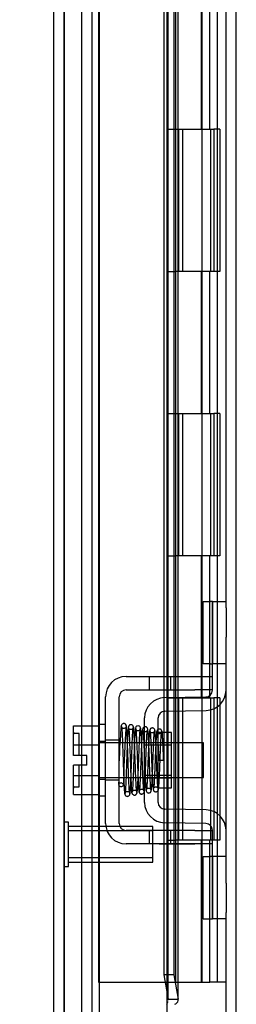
# Model space of a CAD drawing. Header units: inches. Extents: x 1 to 240, y -1 to 159.
# Tile 49 of 61: x 121.68 to 123.2, y 63.66 to 70.58. Entities that reach past the tile are written whole.
import ezdxf
from ezdxf.enums import TextEntityAlignment as Align
from ezdxf.lldxf.tags import DXFTag

# ---------------------------------------------------------------- set-up
doc = ezdxf.new("R2010")
doc.units = ezdxf.units.IN
doc.header["$MEASUREMENT"] = 0
for name, color, linetype in [('COM42667', 7, 'Continuous'), ('COM42780', 7, 'Continuous'), ('COM48605', 7, 'Continuous'), ('COM70220', 7, 'Continuous'), ('COM70726-5', 7, 'Continuous'), ('Default', 7, 'Continuous'), ('HNG10620-32B', 7, 'Continuous'), ('HNG10620-32C', 7, 'Continuous'), ('HNG10620-32P', 7, 'Continuous'), ('SCC19011', 7, 'Continuous'), ('SPR20265', 7, 'Continuous'), ('STD26258', 7, 'Continuous'), ('WAF25035', 7, 'Continuous')]:
    doc.layers.add(name, color=color, linetype=linetype)
doc.styles.add('SEACAD_Times_New_Roman', font='times.ttf')
tags = doc.linetypes.add('HIDDEN2', pattern=[0.1875, 0.125, -0.0625]).pattern_tags.tags
tags[6:7] = [DXFTag(74, 4), DXFTag(75, 0), DXFTag(340, '0'), DXFTag(46, 0.0), DXFTag(50, 0.0), DXFTag(44, 0.0), DXFTag(45, 0.0)]
tags[4:5] = [DXFTag(74, 4), DXFTag(75, 0), DXFTag(340, '0'), DXFTag(46, 0.0), DXFTag(50, 0.0), DXFTag(44, 0.0), DXFTag(45, 0.0)]
doc.dimstyles.new('HAMMOND_(STH_-_240x160)', dxfattribs={"dimtxt": 1, "dimasz": 1.25, "dimexe": 0.5, "dimexo": 0.5, "dimgap": 0.25, "dimtad": 0, "dimtih": 1, "dimtoh": 1, "dimlfac": 0.125, "dimzin": 0, "dimdsep": 46, "dimtxsty": 'SEACAD_Times_New_Roman', "dimblk1": '_SE_FILLED', "dimblk2": '_SE_FILLED', "dimsah": 1, "dimcen": 0.5, "dimadec": 0, "dimazin": 0, "dimtfac": 0.8, "dimtofl": 0, "dimtmove": 0, "dimatfit": 3, "dimfxl": 1, "dimtolj": 1, "dimtzin": 0, "dimarcsym": 0})

# ---------------------------------------------------------------- blocks, each defined once
blk = doc.blocks.new('SE9')
at = {"layer": 'COM42667', "color": 7, "linetype": 'Continuous'}
for p, q in [((122.4291, 65.9638), (122.9116, 65.9638)), ((122.9116, 65.9638), (123.0366, 65.9638)), ((122.2861, 64.9293), (122.2861, 65.8208)), ((122.3811, 64.9293), (122.3811, 65.8208)), ((122.4291, 65.8688), (122.9116, 65.8688)), ((123.0366, 65.8688), (122.9116, 65.8688)), ((122.9116, 64.8813), (122.4291, 64.8813)), ((122.9116, 64.8813), (123.0366, 64.8813)), ((122.9116, 64.7863), (122.4291, 64.7863)), ((123.0366, 64.7863), (122.9116, 64.7863))]:
    blk.add_line(p, q, dxfattribs=at)
at = {"layer": 'COM42667', "color": 7, "linetype": 'HIDDEN2'}
for p, q in [((122.5921, 65.9638), (122.5921, 65.8688)), ((122.7446, 65.8688), (122.7446, 65.9638)), ((122.3811, 65.5156), (122.2861, 65.5156)), ((122.3811, 65.2346), (122.2861, 65.2346)), ((122.5921, 64.8813), (122.5921, 64.7863)), ((122.7446, 64.7863), (122.7446, 64.8813)), ((122.6616, 64.7873), (122.6616, 64.7863)), ((122.6616, 64.7873), (122.8235, 64.7873)), ((122.7109, 64.7873), (122.7109, 64.7863)), ((122.8235, 64.7873), (122.8235, 64.7863)), ((122.8235, 64.7873), (122.8518, 64.7873)), ((122.8518, 64.7873), (122.8518, 64.7863)), ((122.8518, 64.7873), (122.9116, 64.7873)), ((122.9116, 64.7873), (122.9116, 64.7863))]:
    blk.add_line(p, q, dxfattribs=at)
at = {"layer": 'COM42667', "color": 7, "linetype": 'Continuous'}
for centre, radius, start, end in [((122.4291, 65.8208), 0.143, 90, 180), ((122.4291, 65.8208), 0.048, 90, 180), ((122.4291, 64.9293), 0.143, 180, 270), ((122.4291, 64.9293), 0.048, 180, 270)]:
    blk.add_arc(centre, radius, start, end, dxfattribs=at)
at = {"layer": 'COM42780', "color": 7, "linetype": 'Continuous'}
for p, q in [((122.9722, 66.0533), (122.9722, 66.4903)), ((122.9722, 66.4903), (123.0226, 66.4903)), ((123.0366, 66.4903), (123.0226, 66.4903)), ((123.0366, 66.2403), (123.0366, 66.4903)), ((123.0366, 66.4903), (123.1316, 66.4903)), ((123.1316, 66.4461), (123.1316, 66.2403)), ((123.0366, 65.868), (123.0366, 66.2403)), ((123.1316, 65.868), (123.1316, 66.2403)), ((123.0226, 66.0533), (122.9722, 66.0533)), ((123.0226, 66.0533), (123.0366, 66.0533)), ((122.7002, 65.815), (122.9895, 65.8201)), ((122.5596, 65.0781), (122.5596, 65.672)), ((122.6546, 65.0781), (122.6546, 65.672)), ((122.7018, 65.72), (122.9911, 65.7251)), ((122.7496, 65.5701), (122.6832, 65.5701)), ((122.7496, 65.1801), (122.7496, 65.5701)), ((122.6546, 65.1801), (122.7496, 65.1801)), ((122.9911, 65.025), (122.7018, 65.0301)), ((122.9895, 64.93), (122.7002, 64.9351)), ((123.0366, 64.5098), (123.0366, 64.8821)), ((123.1316, 64.5098), (123.1316, 64.8821)), ((122.9722, 64.2598), (122.9722, 64.6968)), ((122.9722, 64.6968), (123.0226, 64.6968)), ((123.0366, 64.6968), (123.0226, 64.6968)), ((123.0366, 64.2598), (123.0366, 64.5098)), ((123.1316, 64.5098), (123.1316, 64.304)), ((122.9722, 64.2598), (123.0226, 64.2598)), ((123.0226, 64.2598), (123.0366, 64.2598)), ((123.1316, 64.2598), (123.0366, 64.2598))]:
    blk.add_line(p, q, dxfattribs=at)
at = {"layer": 'COM42780', "color": 7, "linetype": 'HIDDEN2'}
for p, q in [((123.0394, 66.0533), (123.0394, 66.4903)), ((123.1316, 66.0533), (123.0366, 66.0533)), ((122.6832, 65.5701), (122.6546, 65.5701)), ((122.5596, 65.5001), (122.7496, 65.5001)), ((122.7496, 65.4816), (122.5596, 65.4816)), ((122.5596, 65.2686), (122.7496, 65.2686)), ((122.5596, 65.2501), (122.7496, 65.2501)), ((123.1316, 64.6968), (123.0366, 64.6968)), ((123.0394, 64.2598), (123.0394, 64.6968)), ((123.0376, 64.565), (123.0366, 64.565)), ((123.0376, 64.565), (123.0376, 64.5134)), ((123.0376, 64.5347), (123.0366, 64.5347)), ((123.0376, 64.4557), (123.0366, 64.4557)), ((123.0376, 64.4499), (123.0366, 64.4499)), ((123.0376, 64.4251), (123.0366, 64.4251)), ((123.0376, 64.3915), (123.0366, 64.3915))]:
    blk.add_line(p, q, dxfattribs=at)
at = {"layer": 'COM42780', "color": 7, "linetype": 'Continuous'}
for centre, radius, start, end in [((122.7026, 65.672), 0.143, 91, 180), ((122.9886, 65.868), 0.048, 271, 0), ((122.9886, 65.868), 0.143, 271, 0), ((122.7026, 65.672), 0.048, 91, 180), ((122.7026, 65.0781), 0.143, 180, 269), ((122.7026, 65.0781), 0.048, 180, 269), ((122.9886, 64.8821), 0.143, 0, 89), ((122.9886, 64.8821), 0.048, 0, 89)]:
    blk.add_arc(centre, radius, start, end, dxfattribs=at)
at = {"layer": 'COM48605', "color": 7, "linetype": 'HIDDEN2'}
for p, q in [((122.7166, 96.4199), (122.7166, 63.2062)), ((122.7246, 63.686), (122.7246, 95.9401)), ((122.6941, 65.9638), (122.6941, 65.8688)), ((122.765, 65.9638), (122.765, 65.8688)), ((122.7966, 65.8688), (122.7966, 65.9638)), ((122.6941, 65.8148), (122.6941, 65.7193)), ((122.765, 65.8161), (122.765, 65.7211)), ((122.7966, 65.7217), (122.7966, 65.8167)), ((122.6941, 65.5701), (122.6941, 65.1801)), ((122.765, 65.4971), (122.765, 65.2531)), ((122.7966, 65.2531), (122.7966, 65.4971)), ((122.6941, 65.0308), (122.6941, 64.9353)), ((122.765, 65.029), (122.765, 64.934)), ((122.7966, 64.9334), (122.7966, 65.0284)), ((122.6941, 64.8813), (122.6941, 64.7863)), ((122.765, 64.8813), (122.765, 64.7863)), ((122.7966, 64.7863), (122.7966, 64.8813))]:
    blk.add_line(p, q, dxfattribs=at)
at = {"layer": 'COM48605', "color": 7, "linetype": 'Continuous'}
for p, q in [((121.9216, 62.8186), (121.9216, 84.6114)), ((122.6941, 79.2243), (122.6941, 65.9638)), ((122.765, 79.2243), (122.765, 65.9638)), ((122.7966, 65.9638), (122.7966, 79.2243)), ((122.6941, 65.8688), (122.6941, 65.8148)), ((122.765, 65.8688), (122.765, 65.8161)), ((122.7966, 65.8167), (122.7966, 65.8688)), ((122.6941, 65.7193), (122.6941, 65.5701)), ((122.765, 65.7211), (122.765, 65.4971)), ((122.7966, 65.4971), (122.7966, 65.7217)), ((122.765, 65.2531), (122.765, 65.029)), ((122.7966, 65.0284), (122.7966, 65.2531)), ((122.6941, 65.1801), (122.6941, 65.0308)), ((122.6941, 64.9353), (122.6941, 64.8813)), ((122.765, 64.934), (122.765, 64.8813)), ((122.7966, 64.8813), (122.7966, 64.9334)), ((122.6941, 64.7863), (122.6941, 63.8657)), ((122.765, 64.7863), (122.765, 63.8657)), ((122.7966, 63.686), (122.7966, 64.7863)), ((122.765, 63.8657), (122.6941, 63.8657)), ((122.6941, 63.8657), (122.7241, 63.6931)), ((122.765, 63.8657), (122.795, 63.6931)), ((122.7241, 63.6931), (122.795, 63.6931))]:
    blk.add_line(p, q, dxfattribs=at)
for start, end in [(327.5781, 351.6598), (359.76642, 7.37347)]:
    blk.add_arc((122.6712, 63.6862), 0.0534, start, end, dxfattribs=at)
blk.add_open_spline([(122.7714, 63.6576), (122.7815, 63.6635), (122.7889, 63.6694), (122.797, 63.6813), (122.7977, 63.6872), (122.795, 63.6931)], degree=3, knots=[0, 0, 0, 0, 0.5, 0.5, 1, 1, 1, 1], dxfattribs=at)
at = {"layer": 'COM70220', "color": 7, "linetype": 'HIDDEN2'}
for p, q in [((121.9936, 63.3356), (121.9936, 96.2906)), ((121.9946, 63.3356), (121.9946, 96.2906)), ((121.9956, 63.3356), (121.9956, 96.2906)), ((121.9976, 63.3356), (121.9976, 96.2906)), ((122.2436, 63.3356), (122.2436, 96.2906))]:
    blk.add_line(p, q, dxfattribs=at)
at = {"layer": 'COM70726-5', "color": 7, "linetype": 'HIDDEN2'}
for p, q in [((123.2036, 61.9681), (123.2036, 97.658)), ((122.1186, 63.0998), (122.1186, 96.5263)), ((122.1906, 63.0998), (122.1906, 96.5263))]:
    blk.add_line(p, q, dxfattribs=at)
at = {"layer": 'COM70726-5', "color": 7, "linetype": 'Continuous'}
for p, q in [((123.1316, 66.4461), (123.1316, 78.742)), ((123.1316, 64.8821), (123.1316, 65.868)), ((123.1316, 61.9681), (123.1316, 64.304))]:
    blk.add_line(p, q, dxfattribs=at)
at = {"layer": 'HNG10620-32B', "color": 7, "linetype": 'HIDDEN2'}
for p, q in [((123.0716, 63.8131), (123.0716, 95.8131)), ((122.96, 69.8131), (122.96, 70.8131)), ((123.0173, 69.8131), (123.0173, 70.8131)), ((122.7766, 69.8131), (123.0173, 69.8131)), ((123.0229, 69.8131), (123.0454, 69.8131)), ((123.0878, 69.8131), (123.0454, 69.8131)), ((123.0454, 69.8131), (123.0454, 68.8131)), ((123.0878, 69.8131), (123.0878, 68.8131)), ((123.0173, 68.8131), (122.7766, 68.8131)), ((122.96, 67.8131), (122.96, 68.8131)), ((123.0173, 67.8131), (123.0173, 68.8131)), ((123.0454, 68.8131), (123.0229, 68.8131)), ((123.0878, 68.8131), (123.0454, 68.8131)), ((122.7766, 67.8131), (123.0173, 67.8131)), ((123.0229, 67.8131), (123.0454, 67.8131)), ((123.0878, 67.8131), (123.0454, 67.8131)), ((123.0454, 67.8131), (123.0454, 66.8131)), ((123.0878, 67.8131), (123.0878, 66.8131)), ((123.0173, 66.8131), (122.7766, 66.8131)), ((122.96, 65.8131), (122.96, 66.8131)), ((123.0173, 65.8131), (123.0173, 66.8131)), ((123.0454, 66.8131), (123.0229, 66.8131)), ((123.0878, 66.8131), (123.0454, 66.8131)), ((122.7766, 65.8131), (123.0173, 65.8131)), ((123.0229, 65.8131), (123.0454, 65.8131)), ((123.0878, 65.8131), (123.0454, 65.8131)), ((123.0454, 65.8131), (123.0454, 64.8131)), ((123.0878, 65.8131), (123.0878, 64.8131)), ((123.0173, 64.8131), (122.7766, 64.8131)), ((122.96, 63.8131), (122.96, 64.8131)), ((123.0173, 63.8131), (123.0173, 64.8131)), ((123.0454, 64.8131), (123.0229, 64.8131)), ((123.0878, 64.8131), (123.0454, 64.8131)), ((122.7766, 63.8131), (123.0173, 63.8131)), ((123.0632, 63.8131), (123.0173, 63.8131)), ((123.0716, 63.8131), (123.0632, 63.8131)), ((123.1316, 63.8131), (123.0716, 63.8131))]:
    blk.add_line(p, q, dxfattribs=at)
at = {"layer": 'HNG10620-32C', "color": 7, "linetype": 'HIDDEN2'}
for p, q in [((122.2366, 95.8131), (122.2366, 63.8131)), ((122.7766, 95.8131), (122.7766, 63.8131)), ((122.7166, 69.8131), (122.7766, 69.8131)), ((122.7986, 69.8131), (122.7986, 68.8131)), ((122.7986, 69.8131), (123.0229, 69.8131)), ((122.8266, 69.8131), (122.8266, 68.8131)), ((122.9641, 68.8131), (122.9641, 69.8131)), ((123.0241, 68.8131), (123.0241, 69.8131)), ((122.7166, 68.8131), (122.7766, 68.8131)), ((123.0229, 68.8131), (122.7986, 68.8131)), ((122.7166, 67.8131), (122.7766, 67.8131)), ((122.7986, 67.8131), (122.7986, 66.8131)), ((122.7986, 67.8131), (123.0229, 67.8131)), ((122.8266, 67.8131), (122.8266, 66.8131)), ((122.9641, 66.8131), (122.9641, 67.8131)), ((123.0241, 66.8131), (123.0241, 67.8131)), ((122.7166, 66.8131), (122.7766, 66.8131)), ((123.0229, 66.8131), (122.7986, 66.8131)), ((122.7166, 65.8131), (122.7766, 65.8131)), ((122.7986, 65.8131), (122.7986, 64.8131)), ((122.7986, 65.8131), (123.0229, 65.8131)), ((122.8266, 65.8131), (122.8266, 64.8131)), ((122.9641, 64.8131), (122.9641, 65.8131)), ((123.0241, 64.8131), (123.0241, 65.8131)), ((122.7166, 64.8131), (122.7766, 64.8131)), ((123.0229, 64.8131), (122.7986, 64.8131)), ((122.2366, 63.8131), (122.6876, 63.8131)), ((122.6876, 63.8131), (122.7766, 63.8131))]:
    blk.add_line(p, q, dxfattribs=at)
at = {"layer": 'HNG10620-32P', "color": 7, "linetype": 'HIDDEN2'}
blk.add_line((122.9641, 63.8131), (122.9641, 95.3742), dxfattribs=at)
at = {"layer": 'SCC19011', "color": 7, "linetype": 'Continuous'}
for p, q in [((122.0601, 65.6161), (122.2411, 65.6161)), ((122.0601, 65.4839), (122.0601, 65.6161)), ((122.0601, 65.4839), (122.2411, 65.4839)), ((122.0601, 65.4091), (122.0601, 65.4839)), ((122.4044, 65.4971), (122.3811, 65.4971)), ((122.4542, 65.4971), (122.4394, 65.4971)), ((122.5041, 65.4971), (122.4892, 65.4971)), ((122.5539, 65.4971), (122.5391, 65.4971)), ((122.9731, 65.4971), (122.7496, 65.4971)), ((122.9731, 65.2531), (122.9731, 65.4971)), ((122.1551, 65.4091), (122.0601, 65.4091)), ((122.1551, 65.3411), (122.1551, 65.4091)), ((122.0601, 65.2662), (122.0601, 65.3411)), ((122.1551, 65.3411), (122.0601, 65.3411)), ((122.0601, 65.2662), (122.2411, 65.2662)), ((122.0601, 65.1341), (122.0601, 65.2662)), ((122.3811, 65.2531), (122.4129, 65.2531)), ((122.4479, 65.2531), (122.4631, 65.2531)), ((122.4982, 65.2531), (122.5133, 65.2531)), ((122.5483, 65.2531), (122.5596, 65.2531)), ((122.7496, 65.2531), (122.9731, 65.2531)), ((122.0601, 65.1341), (122.2411, 65.1341))]:
    blk.add_line(p, q, dxfattribs=at)
at = {"layer": 'SCC19011', "color": 7, "linetype": 'HIDDEN2'}
for p, q in [((122.1001, 65.5626), (122.0701, 65.5626)), ((122.1001, 65.4091), (122.1001, 65.5626)), ((122.3811, 65.4971), (122.2411, 65.4971)), ((122.4394, 65.4971), (122.4044, 65.4971)), ((122.4892, 65.4971), (122.4542, 65.4971)), ((122.5391, 65.4971), (122.5041, 65.4971)), ((122.7496, 65.4971), (122.5539, 65.4971)), ((122.1001, 65.1876), (122.1001, 65.3411)), ((122.2411, 65.2531), (122.3811, 65.2531)), ((122.4129, 65.2531), (122.4479, 65.2531)), ((122.4631, 65.2531), (122.4982, 65.2531)), ((122.5133, 65.2531), (122.5483, 65.2531)), ((122.5596, 65.2531), (122.7496, 65.2531)), ((122.0701, 65.1876), (122.1001, 65.1876))]:
    blk.add_line(p, q, dxfattribs=at)
for centre, start, end in [((122.0701, 65.5726), 180, 270), ((122.0701, 65.1776), 90, 180)]:
    blk.add_arc(centre, 0.01, start, end, dxfattribs=at)
at = {"layer": 'SPR20265', "color": 7, "linetype": 'Continuous'}
blk.add_line((122.6586, 65.3751), (122.6936, 65.3751), dxfattribs=at)
for centre, radius, start, end in [((127.3623, 65.1961), 4.9849, 175.18252, 176.53764), ((122.5136, 65.5997), 0.0181, 0.29625, 180.63542), ((127.3316, 65.1974), 4.9192, 179.57963, 179.94456)]:
    blk.add_arc(centre, radius, start, end, dxfattribs=at)
at = {"layer": 'SPR20265', "color": 7, "linetype": 'HIDDEN2'}
for centre, radius, start, end in [((127.3316, 65.1974), 4.9192, 175.15842, 179.57963), ((122.5136, 65.5997), 0.0169, 179.71531, 359.27639), ((127.3623, 65.1961), 4.9849, 176.53764, 179.92244)]:
    blk.add_arc(centre, radius, start, end, dxfattribs=at)
for start_param, end_param in [(5.616239, 6.283185), (0, 0.666946)]:
    blk.add_ellipse((122.3949, 65.2025), major_axis=(-0.0175, 0), ratio=0.707107, start_param=start_param, end_param=end_param, dxfattribs=at)
at = {"layer": 'SPR20265', "color": 7, "linetype": 'Continuous'}
blk.add_ellipse((122.3949, 65.2025), major_axis=(-0.0175, 0), ratio=0.707107, start_param=0.666946, end_param=5.616239, dxfattribs=at)
for points, knots in [([(122.4307, 65.6157), (122.4307, 65.6166), (122.4307, 65.6181), (122.4301, 65.6209), (122.4291, 65.6236), (122.4275, 65.6263), (122.4253, 65.6287), (122.4226, 65.6307), (122.4195, 65.6322), (122.4149, 65.6332), (122.4089, 65.6327), (122.4016, 65.6288), (122.3958, 65.6207), (122.3949, 65.6147), (122.3945, 65.6109)], [0, 0, 0, 0, 0.03948, 0.078027, 0.11705, 0.157795, 0.20119, 0.247813, 0.297965, 0.351797, 0.472995, 0.624898, 0.803476, 1, 1, 1, 1]), ([(122.3964, 65.612), (122.3968, 65.6123), (122.398, 65.6109), (122.3999, 65.592), (122.4019, 65.5573), (122.4037, 65.5163), (122.4052, 65.4749), (122.4066, 65.4367), (122.4077, 65.404), (122.4086, 65.3767), (122.4095, 65.3505), (122.4105, 65.3209), (122.4117, 65.2854), (122.4132, 65.2459), (122.4149, 65.2054), (122.4168, 65.1685), (122.419, 65.1413), (122.4205, 65.1378), (122.4213, 65.1365)], [0.0402294, 0.0402294, 0.0402294, 0.0402294, 0.0962651, 0.1836152, 0.2619538, 0.3312786, 0.3915016, 0.442594, 0.4845239, 0.5172899, 0.5463931, 0.5841023, 0.6308517, 0.6866387, 0.7514677, 0.8253147, 0.9081399, 0.9951321, 0.9951321, 0.9951321, 0.9951321]), ([(122.456, 65.1403), (122.4552, 65.1414), (122.4539, 65.1446), (122.4518, 65.1705), (122.4499, 65.2066), (122.4482, 65.2465), (122.4467, 65.2857), (122.4455, 65.321), (122.4445, 65.3505), (122.4436, 65.3767), (122.4427, 65.404), (122.4416, 65.4368), (122.4402, 65.4754), (122.4386, 65.5174), (122.4368, 65.5595), (122.4347, 65.5956), (122.4325, 65.6164), (122.4312, 65.6182), (122.4307, 65.618)], [0.007956, 0.007956, 0.007956, 0.007956, 0.0902869, 0.171964, 0.2449933, 0.3092617, 0.364675, 0.4111808, 0.4487353, 0.4777397, 0.5104186, 0.5522907, 0.6034131, 0.6638342, 0.7336337, 0.8128446, 0.9016052, 0.9648764, 0.9648764, 0.9648764, 0.9648764]), ([(122.4457, 65.6109), (122.4449, 65.6081), (122.4432, 65.5951), (122.441, 65.5625), (122.4395, 65.5326), (122.4388, 65.5161), (122.4387, 65.5142)], [0.0980811, 0.0980811, 0.0980811, 0.0980811, 0.1865995, 0.265558, 0.3350739, 0.3442741, 0.3442741, 0.3442741, 0.3442741]), ([(122.4832, 65.6), (122.4828, 65.6057), (122.4818, 65.6125), (122.4747, 65.6212), (122.4691, 65.6241), (122.4644, 65.6249), (122.4609, 65.6248), (122.4573, 65.6237), (122.4538, 65.6218), (122.4507, 65.619), (122.4484, 65.6154), (122.447, 65.6112), (122.4469, 65.6087), (122.4469, 65.6072)], [0, 0, 0, 0, 0.337377, 0.476585, 0.593946, 0.643993, 0.690857, 0.738213, 0.787078, 0.837877, 0.890521, 0.944659, 1, 1, 1, 1]), ([(122.4477, 65.6025), (122.4486, 65.5952), (122.4502, 65.5814), (122.4528, 65.5326), (122.4555, 65.4671), (122.4582, 65.3892), (122.4605, 65.3216), (122.4624, 65.2709), (122.4638, 65.2353), (122.4652, 65.2041), (122.4667, 65.1785), (122.4682, 65.1584), (122.4692, 65.152), (122.4697, 65.1483)], [0, 0, 0, 0, 0.114294, 0.231558, 0.351881, 0.475184, 0.601502, 0.666038, 0.73132, 0.797347, 0.864154, 0.931706, 1, 1, 1, 1]), ([(122.5047, 65.1504), (122.5038, 65.1571), (122.5022, 65.1698), (122.4996, 65.2167), (122.4969, 65.2808), (122.4942, 65.358), (122.4919, 65.4259), (122.49, 65.4771), (122.4886, 65.5133), (122.4871, 65.5456), (122.4857, 65.5723), (122.4842, 65.5932), (122.4832, 65.6004), (122.4827, 65.6045)], [0, 0, 0, 0, 0.112746, 0.228925, 0.348457, 0.471495, 0.597916, 0.662714, 0.728399, 0.794948, 0.862394, 0.930748, 1, 1, 1, 1]), ([(122.4961, 65.6021), (122.4952, 65.5999), (122.4938, 65.5953), (122.4915, 65.5669), (122.4899, 65.5361), (122.489, 65.5161), (122.4887, 65.5102)], [0, 0, 0, 0, 0.0919668, 0.1748964, 0.2488402, 0.2783531, 0.2783531, 0.2783531, 0.2783531]), ([(122.4962, 65.5983), (122.4971, 65.5969), (122.4984, 65.5934), (122.5006, 65.567), (122.5025, 65.5327), (122.5042, 65.4945), (122.5057, 65.4573), (122.5069, 65.424), (122.5079, 65.3961), (122.5088, 65.3716), (122.5097, 65.3462), (122.5108, 65.3159), (122.5121, 65.2802), (122.5137, 65.2413), (122.5156, 65.2026), (122.5178, 65.1701), (122.5199, 65.1518), (122.5212, 65.1504), (122.5217, 65.1508)], [0.0030122, 0.0030122, 0.0030122, 0.0030122, 0.091022, 0.173244, 0.246649, 0.3111806, 0.366841, 0.4136386, 0.4515377, 0.480786, 0.5130298, 0.5545547, 0.6053918, 0.6655607, 0.7350558, 0.813926, 0.9022499, 0.9590084, 0.9590084, 0.9590084, 0.9590084]), ([(122.5556, 65.1583), (122.5553, 65.1579), (122.5542, 65.1588), (122.5524, 65.1748), (122.5504, 65.2054), (122.5487, 65.2428), (122.5471, 65.2809), (122.5458, 65.3161), (122.5447, 65.3462), (122.5438, 65.3716), (122.5429, 65.3961), (122.5419, 65.4241), (122.5407, 65.4576), (122.5392, 65.4951), (122.5375, 65.5338), (122.5355, 65.5689), (122.5333, 65.5966), (122.5318, 65.6004), (122.531, 65.6022)], [0.0480093, 0.0480093, 0.0480093, 0.0480093, 0.0949166, 0.1813907, 0.2591689, 0.3281055, 0.3880809, 0.4389475, 0.4806068, 0.513005, 0.5424172, 0.5805587, 0.6277127, 0.6838883, 0.749147, 0.8235602, 0.9071555, 1, 1, 1, 1]), ([(122.5596, 65.6095), (122.5579, 65.6091), (122.5542, 65.6075), (122.5487, 65.6026), (122.546, 65.5958), (122.5438, 65.5845), (122.5414, 65.5597), (122.5398, 65.5291), (122.5389, 65.5089), (122.5387, 65.5052)], [0.5124949, 0.5124949, 0.5124949, 0.5124949, 0.5179414, 0.5252825, 0.5427797, 0.5635197, 0.6073984, 0.6548465, 0.6651182, 0.6651182, 0.6651182, 0.6651182]), ([(122.5496, 65.5789), (122.5494, 65.5788), (122.5492, 65.5777), (122.5502, 65.567), (122.5517, 65.5425), (122.5537, 65.5029), (122.5554, 65.4615), (122.5569, 65.4212), (122.5584, 65.3821), (122.5593, 65.357), (122.5596, 65.3481)], [0.5351872, 0.5351872, 0.5351872, 0.5351872, 0.5441109, 0.5645918, 0.6083985, 0.6560617, 0.6836249, 0.7156036, 0.7520047, 0.7724702, 0.7724702, 0.7724702, 0.7724702]), ([(122.6812, 65.5769), (122.6811, 65.5784), (122.6809, 65.5809), (122.6794, 65.5849), (122.6771, 65.5884), (122.674, 65.5912), (122.6705, 65.5931), (122.6657, 65.5945), (122.6602, 65.5943), (122.6562, 65.5928), (122.6546, 65.5918)], [0, 0, 0, 0, 0.0589773, 0.1211115, 0.1849679, 0.2490189, 0.31194, 0.3728411, 0.4898099, 0.5959107, 0.5959107, 0.5959107, 0.5959107]), ([(122.6936, 65.3751), (122.693, 65.3902), (122.692, 65.416), (122.6903, 65.4567), (122.6887, 65.4933), (122.687, 65.5253), (122.6853, 65.5508), (122.6836, 65.569), (122.6821, 65.5785), (122.6812, 65.5792), (122.6808, 65.5792)], [0, 0, 0, 0, 0.1236932, 0.2477957, 0.3722334, 0.4970307, 0.6222178, 0.7477992, 0.8737106, 0.9604174, 0.9604174, 0.9604174, 0.9604174]), ([(122.6546, 65.4717), (122.6549, 65.4664), (122.6557, 65.4486), (122.657, 65.4158), (122.658, 65.3902), (122.6586, 65.3751)], [0.6947964, 0.6947964, 0.6947964, 0.6947964, 0.7496304, 0.874808, 1, 1, 1, 1]), ([(122.4563, 65.1366), (122.4572, 65.1394), (122.4586, 65.1449), (122.4608, 65.1761), (122.4625, 65.2089), (122.4634, 65.2307), (122.4637, 65.2375)], [0, 0, 0, 0, 0.0928449, 0.1764674, 0.250932, 0.2834425, 0.2834425, 0.2834425, 0.2834425]), ([(122.5069, 65.1446), (122.5077, 65.1477), (122.5093, 65.1607), (122.5114, 65.1936), (122.5129, 65.2235), (122.5136, 65.2403), (122.5137, 65.2427)], [0.09883, 0.09883, 0.09883, 0.09883, 0.1878535, 0.2672072, 0.3370622, 0.3488919, 0.3488919, 0.3488919, 0.3488919]), ([(122.4207, 65.1383), (122.4208, 65.1368), (122.4211, 65.1343), (122.4226, 65.1302), (122.425, 65.1267), (122.429, 65.1229), (122.4351, 65.1204), (122.4421, 65.1205), (122.4486, 65.1231), (122.4535, 65.1278), (122.4563, 65.1337), (122.4567, 65.1372), (122.4569, 65.1392)], [0, 0, 0, 0, 0.065589, 0.134096, 0.204, 0.273642, 0.405923, 0.527776, 0.652215, 0.775569, 0.89228, 1, 1, 1, 1]), ([(122.4692, 65.1526), (122.4696, 65.1472), (122.4706, 65.1407), (122.4776, 65.1325), (122.4832, 65.1297), (122.4879, 65.129), (122.4914, 65.1291), (122.495, 65.1301), (122.4985, 65.1321), (122.5016, 65.1349), (122.5039, 65.1384), (122.5053, 65.1425), (122.5054, 65.145), (122.5055, 65.1465)], [0, 0, 0, 0, 0.324319, 0.462115, 0.581304, 0.633213, 0.682431, 0.732423, 0.783847, 0.836789, 0.89085, 0.94542, 1, 1, 1, 1]), ([(122.5216, 65.154), (122.5216, 65.1531), (122.5216, 65.1516), (122.5221, 65.1488), (122.5232, 65.146), (122.5248, 65.1434), (122.527, 65.1409), (122.5297, 65.1389), (122.5328, 65.1375), (122.5374, 65.1365), (122.5435, 65.1372), (122.5508, 65.1413), (122.5566, 65.1496), (122.5575, 65.1558), (122.558, 65.1597)], [0, 0, 0, 0, 0.039675, 0.078069, 0.116606, 0.156607, 0.199119, 0.244855, 0.294249, 0.347558, 0.468612, 0.621309, 0.801496, 1, 1, 1, 1]), ([(122.5574, 65.1555), (122.5579, 65.1587), (122.5586, 65.1631), (122.5594, 65.1713), (122.5596, 65.1747)], [0, 0, 0, 0, 0.03059082, 0.04780598, 0.04780598, 0.04780598, 0.04780598]), ([(122.6553, 65.1646), (122.656, 65.1662), (122.6575, 65.1712), (122.6581, 65.1754), (122.6585, 65.1788)], [0.53898294, 0.53898294, 0.53898294, 0.53898294, 0.54759814, 0.5676661, 0.5676661, 0.5676661, 0.5676661])]:
    blk.add_open_spline(points, degree=3, knots=knots, dxfattribs=at)
at = {"layer": 'SPR20265', "color": 7, "linetype": 'HIDDEN2'}
for points, knots in [([(122.4295, 65.6109), (122.4295, 65.6096), (122.4293, 65.6074), (122.4261, 65.6025), (122.4205, 65.5989), (122.415, 65.5979), (122.4106, 65.5983), (122.4073, 65.5992), (122.4041, 65.6008), (122.4012, 65.603), (122.3987, 65.6059), (122.397, 65.6091), (122.3959, 65.6125), (122.3958, 65.6145), (122.3957, 65.6157)], [0, 0, 0, 0, 0.179381, 0.337596, 0.475073, 0.590664, 0.641841, 0.692941, 0.744409, 0.796202, 0.847981, 0.899322, 0.949962, 1, 1, 1, 1]), ([(122.4819, 65.6072), (122.4818, 65.6065), (122.4817, 65.6053), (122.4811, 65.6027), (122.48, 65.6001), (122.4783, 65.5974), (122.4762, 65.595), (122.4735, 65.5929), (122.4705, 65.5913), (122.4661, 65.5898), (122.4603, 65.5894), (122.4535, 65.5915), (122.4486, 65.5964), (122.4483, 65.5985), (122.4482, 65.6)], [0, 0, 0, 0, 0.047333, 0.090485, 0.131312, 0.171645, 0.212983, 0.256355, 0.302402, 0.351589, 0.463303, 0.607862, 0.786964, 1, 1, 1, 1]), ([(122.4637, 65.2375), (122.464, 65.2445), (122.4648, 65.264), (122.466, 65.2965), (122.4672, 65.332), (122.4682, 65.3616), (122.4691, 65.3874), (122.47, 65.414), (122.4711, 65.4454), (122.4724, 65.4819), (122.4739, 65.5209), (122.4757, 65.5587), (122.4776, 65.5887), (122.4789, 65.6), (122.4795, 65.6019)], [0.2834425, 0.2834425, 0.2834425, 0.2834425, 0.316251, 0.3724874, 0.4196981, 0.4578877, 0.4873381, 0.519796, 0.5615225, 0.612448, 0.6724624, 0.7413936, 0.8190964, 0.9053955, 0.9053955, 0.9053955, 0.9053955]), ([(122.5137, 65.2427), (122.5141, 65.2528), (122.515, 65.2746), (122.5163, 65.3081), (122.5174, 65.3392), (122.5183, 65.3651), (122.5192, 65.3901), (122.5202, 65.4183), (122.5214, 65.4522), (122.5229, 65.4901), (122.5246, 65.5292), (122.5265, 65.5651), (122.5287, 65.5927), (122.5301, 65.5967), (122.531, 65.5986)], [0.3488919, 0.3488919, 0.3488919, 0.3488919, 0.3974799, 0.4485707, 0.4904022, 0.5230451, 0.5519994, 0.5894865, 0.6359142, 0.6912353, 0.7554007, 0.8283104, 0.9098569, 1, 1, 1, 1]), ([(122.6057, 65.1633), (122.6051, 65.1646), (122.6042, 65.1671), (122.6024, 65.1828), (122.6003, 65.2136), (122.5981, 65.2609), (122.5961, 65.3083), (122.5946, 65.3504), (122.5933, 65.3852), (122.5921, 65.4161), (122.5909, 65.4474), (122.5896, 65.4818), (122.5879, 65.5175), (122.5861, 65.5513), (122.5841, 65.5769), (122.5823, 65.592), (122.5795, 65.6), (122.5778, 65.6036), (122.5735, 65.6071), (122.57, 65.609), (122.5657, 65.6101), (122.562, 65.61), (122.5599, 65.6096), (122.5596, 65.6095)], [0, 0, 0, 0, 0.0301072, 0.0585847, 0.110442, 0.1557664, 0.1944272, 0.2263714, 0.2515462, 0.2721052, 0.2958346, 0.3234709, 0.3550735, 0.3907334, 0.4289188, 0.4598064, 0.4816514, 0.4944173, 0.4976956, 0.5012564, 0.505847, 0.5113751, 0.5124949, 0.5124949, 0.5124949, 0.5124949]), ([(122.6327, 65.5804), (122.6323, 65.5838), (122.6315, 65.5894), (122.6262, 65.5972), (122.6192, 65.6013), (122.6123, 65.6023), (122.6065, 65.6008), (122.6026, 65.5982), (122.6002, 65.5959), (122.5983, 65.5932), (122.5971, 65.5903), (122.5964, 65.5874), (122.5963, 65.5857), (122.5963, 65.5847)], [0, 0, 0, 0, 0.180774, 0.350248, 0.499828, 0.623642, 0.733222, 0.784403, 0.832779, 0.878274, 0.921007, 0.961361, 1, 1, 1, 1]), ([(122.5596, 65.1747), (122.5598, 65.1769), (122.5609, 65.1904), (122.5626, 65.2213), (122.5648, 65.2725), (122.5667, 65.3222), (122.5683, 65.3659), (122.5696, 65.4015), (122.5707, 65.4314), (122.5718, 65.4593), (122.5729, 65.4881), (122.5742, 65.5169), (122.5756, 65.5439), (122.5768, 65.5652), (122.5779, 65.5779), (122.5775, 65.5816), (122.5772, 65.5812), (122.5708, 65.5759), (122.5604, 65.5736), (122.5515, 65.5782), (122.5499, 65.579), (122.5496, 65.5789)], [0.047806, 0.047806, 0.047806, 0.047806, 0.0595138, 0.1122007, 0.1583759, 0.1980433, 0.2312358, 0.2579833, 0.2788368, 0.3005312, 0.3250779, 0.3524343, 0.3825401, 0.4152697, 0.4444426, 0.4659458, 0.4800306, 0.4882016, 0.5025968, 0.5237733, 0.5351872, 0.5351872, 0.5351872, 0.5351872]), ([(122.5948, 65.5835), (122.594, 65.5796), (122.5924, 65.5653), (122.5903, 65.533), (122.5884, 65.4952), (122.5868, 65.4577), (122.5855, 65.4235), (122.5844, 65.3946), (122.5835, 65.3705), (122.5826, 65.3473), (122.5816, 65.3211), (122.5804, 65.2899), (122.5789, 65.2553), (122.5772, 65.2202), (122.5753, 65.1893), (122.5739, 65.1746), (122.5733, 65.1702)], [0.0976012, 0.0976012, 0.0976012, 0.0976012, 0.1858457, 0.2646916, 0.3341936, 0.3943883, 0.4452603, 0.486815, 0.5190805, 0.5483674, 0.5863123, 0.6331568, 0.6888596, 0.7534207, 0.8268348, 0.9090396, 0.9090396, 0.9090396, 0.9090396]), ([(122.5972, 65.5817), (122.5977, 65.5792), (122.5986, 65.5749), (122.6004, 65.5561), (122.6025, 65.5233), (122.6047, 65.4753), (122.6066, 65.4284), (122.6082, 65.3872), (122.6095, 65.3536), (122.6106, 65.3249), (122.6117, 65.2972), (122.613, 65.2679), (122.6144, 65.238), (122.6161, 65.2094), (122.6179, 65.1866), (122.6196, 65.1718), (122.6221, 65.1632), (122.624, 65.1586), (122.6313, 65.1526), (122.6392, 65.1512), (122.647, 65.1539), (122.6524, 65.1589), (122.6545, 65.1627), (122.6553, 65.1646)], [0, 0, 0, 0, 0.0305726, 0.0594704, 0.1120538, 0.158027, 0.1973417, 0.2299964, 0.2559922, 0.2765518, 0.2989672, 0.3244704, 0.3530931, 0.3849016, 0.4194556, 0.4490953, 0.4711813, 0.4857486, 0.4943523, 0.5081695, 0.5178827, 0.5278745, 0.5389829, 0.5389829, 0.5389829, 0.5389829]), ([(122.6313, 65.5847), (122.6313, 65.5839), (122.6312, 65.5824), (122.6306, 65.5797), (122.6295, 65.577), (122.6279, 65.5743), (122.6258, 65.5719), (122.6223, 65.5691), (122.6169, 65.5669), (122.6102, 65.5667), (122.6034, 65.5692), (122.5982, 65.575), (122.5978, 65.5783), (122.5977, 65.5804)], [0, 0, 0, 0, 0.037989, 0.077527, 0.119605, 0.164736, 0.212993, 0.264123, 0.372839, 0.49196, 0.636982, 0.80769, 1, 1, 1, 1]), ([(122.6081, 65.1668), (122.6088, 65.1716), (122.6102, 65.1869), (122.6122, 65.2188), (122.6139, 65.2545), (122.6154, 65.2895), (122.6166, 65.321), (122.6176, 65.3473), (122.6185, 65.3705), (122.6194, 65.3946), (122.6205, 65.4234), (122.6218, 65.4572), (122.6234, 65.4941), (122.6252, 65.5308), (122.6272, 65.5616), (122.6286, 65.5748), (122.6293, 65.5781)], [0.0929444, 0.0929444, 0.0929444, 0.0929444, 0.1765913, 0.2510147, 0.3162608, 0.3724128, 0.4195384, 0.4576536, 0.4870443, 0.5193972, 0.5610055, 0.6118238, 0.6717563, 0.7406679, 0.8184519, 0.9049732, 0.9049732, 0.9049732, 0.9049732]), ([(122.6455, 65.5778), (122.645, 65.576), (122.6441, 65.5726), (122.6422, 65.556), (122.6402, 65.5256), (122.6379, 65.48), (122.636, 65.4348), (122.6344, 65.3946), (122.6331, 65.3616), (122.632, 65.3329), (122.6309, 65.3049), (122.6296, 65.275), (122.6282, 65.2445), (122.6267, 65.216), (122.6254, 65.1942), (122.6243, 65.1827), (122.6247, 65.1801), (122.6256, 65.1812), (122.629, 65.184), (122.6342, 65.1868), (122.6414, 65.1873), (122.6483, 65.1844), (122.6515, 65.1817), (122.6537, 65.1795), (122.6523, 65.1874), (122.6513, 65.205), (122.6499, 65.2293), (122.6486, 65.2531), (122.6473, 65.2831), (122.6457, 65.321), (122.644, 65.3665), (122.642, 65.4183), (122.6398, 65.4729), (122.6374, 65.5245), (122.6348, 65.5676), (122.6331, 65.5784), (122.6321, 65.5843)], [0, 0, 0, 0, 0.030244, 0.058841, 0.110928, 0.156526, 0.195569, 0.22806, 0.253984, 0.274546, 0.297326, 0.323608, 0.353349, 0.386499, 0.422354, 0.452298, 0.473625, 0.48667, 0.490448, 0.494546, 0.506881, 0.514735, 0.522943, 0.53171, 0.561579, 0.605252, 0.628611, 0.65307, 0.681096, 0.713456, 0.750184, 0.791273, 0.836769, 0.886711, 0.94109, 1, 1, 1, 1]), ([(122.6546, 65.5918), (122.6543, 65.5916), (122.652, 65.5901), (122.6484, 65.5865), (122.6455, 65.5802), (122.645, 65.5765), (122.6448, 65.5743)], [0.5959107, 0.5959107, 0.5959107, 0.5959107, 0.6145359, 0.7437677, 0.8727235, 1, 1, 1, 1]), ([(122.6798, 65.5743), (122.6797, 65.5719), (122.6792, 65.568), (122.6739, 65.5619), (122.6671, 65.5592), (122.6604, 65.5592), (122.6541, 65.5617), (122.6494, 65.5662), (122.6467, 65.5716), (122.6464, 65.5751), (122.6462, 65.5769)], [0, 0, 0, 0, 0.177696, 0.341652, 0.484977, 0.606263, 0.721012, 0.827813, 0.921583, 1, 1, 1, 1]), ([(122.6463, 65.574), (122.6467, 65.5741), (122.6475, 65.5734), (122.6489, 65.565), (122.6505, 65.5478), (122.6521, 65.5232), (122.6535, 65.4966), (122.6543, 65.4785), (122.6546, 65.4717)], [0.0491745, 0.0491745, 0.0491745, 0.0491745, 0.1247815, 0.2496118, 0.3745487, 0.4995316, 0.6245497, 0.6947964, 0.6947964, 0.6947964, 0.6947964]), ([(122.6585, 65.1788), (122.6585, 65.1789), (122.6594, 65.1864), (122.6613, 65.2072), (122.6631, 65.243), (122.6649, 65.2809), (122.6664, 65.3182), (122.6682, 65.3635), (122.6702, 65.4151), (122.6724, 65.4696), (122.6749, 65.5204), (122.6776, 65.5617), (122.6794, 65.5703), (122.6804, 65.5747)], [0.5676661, 0.5676661, 0.5676661, 0.5676661, 0.568073, 0.6116806, 0.6590664, 0.685923, 0.7173632, 0.7533673, 0.7938778, 0.8388429, 0.8882414, 0.9419621, 1, 1, 1, 1]), ([(122.4387, 65.5142), (122.4383, 65.5034), (122.4374, 65.4805), (122.4361, 65.4457), (122.435, 65.4141), (122.4341, 65.3874), (122.4332, 65.3616), (122.4322, 65.3321), (122.431, 65.2967), (122.4295, 65.2568), (122.4278, 65.2155), (122.4259, 65.1777), (122.4237, 65.1473), (122.4223, 65.1422), (122.4214, 65.1397)], [0.3442741, 0.3442741, 0.3442741, 0.3442741, 0.3952209, 0.4460131, 0.487493, 0.519699, 0.5488958, 0.5867312, 0.6334573, 0.6890429, 0.753502, 0.8268419, 0.9090088, 1, 1, 1, 1]), ([(122.4887, 65.5102), (122.4884, 65.503), (122.4876, 65.4839), (122.4864, 65.4524), (122.4852, 65.4183), (122.4842, 65.3901), (122.4833, 65.3651), (122.4824, 65.3392), (122.4813, 65.3084), (122.48, 65.2726), (122.4784, 65.2342), (122.4766, 65.1968), (122.4747, 65.1659), (122.4733, 65.1542), (122.4726, 65.1518)], [0.2783531, 0.2783531, 0.2783531, 0.2783531, 0.3137608, 0.3696254, 0.4164401, 0.4541978, 0.4833397, 0.5161639, 0.5581525, 0.6092912, 0.6695294, 0.7388164, 0.8170316, 0.9041374, 0.9041374, 0.9041374, 0.9041374]), ([(122.5387, 65.5052), (122.5384, 65.4991), (122.5376, 65.4808), (122.5362, 65.4459), (122.5345, 65.398), (122.5325, 65.3427), (122.5303, 65.2836), (122.5279, 65.2262), (122.5257, 65.188), (122.5239, 65.1663), (122.523, 65.1609), (122.5225, 65.1578)], [0.6651182, 0.6651182, 0.6651182, 0.6651182, 0.6822736, 0.7141834, 0.7505882, 0.791459, 0.8368134, 0.8866622, 0.9409613, 0.9699144, 1, 1, 1, 1]), ([(122.5596, 65.3481), (122.56, 65.3392), (122.561, 65.3108), (122.5629, 65.2635), (122.5654, 65.2119), (122.5675, 65.1799), (122.5694, 65.164), (122.5703, 65.1614), (122.5708, 65.16)], [0.7724702, 0.7724702, 0.7724702, 0.7724702, 0.7927991, 0.8379749, 0.8875525, 0.9414699, 0.9701805, 1, 1, 1, 1]), ([(122.4219, 65.1392), (122.4222, 65.1419), (122.4227, 65.1464), (122.4281, 65.1528), (122.4351, 65.1557), (122.4418, 65.1557), (122.448, 65.1532), (122.4527, 65.1489), (122.4553, 65.1435), (122.4556, 65.1401), (122.4557, 65.1383)], [0, 0, 0, 0, 0.160971, 0.316102, 0.455936, 0.577846, 0.696899, 0.810531, 0.912782, 1, 1, 1, 1]), ([(122.4705, 65.1465), (122.4705, 65.1472), (122.4707, 65.1486), (122.4713, 65.1512), (122.4724, 65.1538), (122.474, 65.1565), (122.4761, 65.159), (122.4788, 65.1611), (122.4818, 65.1627), (122.4862, 65.1641), (122.4919, 65.1643), (122.4987, 65.162), (122.5038, 65.1568), (122.5041, 65.1543), (122.5042, 65.1526)], [0, 0, 0, 0, 0.044559, 0.086388, 0.127221, 0.168589, 0.211598, 0.2569, 0.304828, 0.35561, 0.469133, 0.61403, 0.791597, 1, 1, 1, 1]), ([(122.523, 65.1597), (122.5229, 65.1605), (122.5229, 65.1618), (122.525, 65.1659), (122.5295, 65.1696), (122.5356, 65.1718), (122.5414, 65.1716), (122.5461, 65.1701), (122.5495, 65.1681), (122.5525, 65.1653), (122.5548, 65.1618), (122.5563, 65.1578), (122.5565, 65.1554), (122.5566, 65.154)], [0, 0, 0, 0, 0.167405, 0.31502, 0.44597, 0.561339, 0.663025, 0.71568, 0.770724, 0.827692, 0.885615, 0.943351, 1, 1, 1, 1]), ([(122.5701, 65.1631), (122.5706, 65.1599), (122.5715, 65.1544), (122.5773, 65.1473), (122.5846, 65.144), (122.5916, 65.1438), (122.5981, 65.1462), (122.603, 65.1507), (122.6059, 65.1562), (122.6063, 65.1597), (122.6065, 65.1616)], [0, 0, 0, 0, 0.160978, 0.319941, 0.465269, 0.591846, 0.711965, 0.822973, 0.919786, 1, 1, 1, 1]), ([(122.5715, 65.1616), (122.5715, 65.1631), (122.5717, 65.1655), (122.5731, 65.1695), (122.5753, 65.1729), (122.5792, 65.1765), (122.5849, 65.179), (122.5917, 65.1791), (122.5979, 65.1768), (122.6025, 65.1725), (122.605, 65.1673), (122.6051, 65.1647), (122.6051, 65.1631)], [0, 0, 0, 0, 0.066301, 0.135066, 0.204649, 0.273333, 0.401927, 0.518861, 0.639867, 0.762727, 0.88319, 1, 1, 1, 1])]:
    blk.add_open_spline(points, degree=3, knots=knots, dxfattribs=at)
for points in [[(122.4487, 65.6091), (122.4481, 65.6106), (122.4476, 65.6118), (122.4471, 65.6123)], [(122.4803, 65.6025), (122.4807, 65.6019), (122.4812, 65.6), (122.4817, 65.5976)], [(122.5975, 65.5864), (122.5972, 65.5867), (122.5969, 65.587), (122.5966, 65.587)], [(122.6308, 65.5807), (122.6311, 65.5805), (122.6314, 65.5801), (122.6318, 65.5795)], [(122.4716, 65.1508), (122.4712, 65.1512), (122.4708, 65.1525), (122.4703, 65.1541)], [(122.5041, 65.1448), (122.5045, 65.1438), (122.5049, 65.143), (122.5054, 65.1427)], [(122.5713, 65.1642), (122.5711, 65.1641), (122.571, 65.164), (122.5709, 65.1639)]]:
    blk.add_open_spline(points, degree=3, dxfattribs=at)
at = {"layer": 'STD26258', "color": 7, "linetype": 'HIDDEN2'}
for p, q in [((122.0249, 64.9388), (121.9936, 64.9388)), ((122.0249, 64.6263), (122.0249, 64.9388)), ((122.6186, 64.9076), (122.0249, 64.9076)), ((122.6186, 64.6576), (122.6186, 64.9076)), ((122.6186, 64.8769), (122.0249, 64.8769)), ((122.6186, 64.6882), (122.0249, 64.6882)), ((122.0249, 64.6576), (122.6186, 64.6576)), ((121.9936, 64.6263), (122.0249, 64.6263))]:
    blk.add_line(p, q, dxfattribs=at)
at = {"layer": 'WAF25035', "color": 7, "linetype": 'Continuous'}
for p, q in [((122.2411, 65.6251), (122.2411, 65.1251)), ((122.2861, 65.6251), (122.2411, 65.6251)), ((122.2411, 65.1251), (122.2861, 65.1251))]:
    blk.add_line(p, q, dxfattribs=at)
at = {"layer": 'WAF25035', "color": 7, "linetype": 'HIDDEN2'}
for p, q in [((122.2861, 65.5076), (122.2411, 65.5076)), ((122.2411, 65.2426), (122.2861, 65.2426))]:
    blk.add_line(p, q, dxfattribs=at)
blk = doc.blocks.new('DMBLK2534')
at = {"layer": 'Default', "linetype": 'Continuous'}
for points in [[(116.3989, 95.1699), (116.8155, 95.1699), (116.6072, 96.4199)], [(116.3989, 64.4562), (116.6072, 63.2062), (116.8155, 64.4562)]]:
    blk.add_hatch(color=7, dxfattribs=at).paths.add_polyline_path(points)
at = {"layer": 'Default', "color": 7, "linetype": 'Continuous'}
for p, q in [((121.7286, 96.4199), (116.1072, 96.4199)), ((116.6072, 96.4199), (116.6072, 80.6631)), ((116.6072, 75.9631), (116.6072, 63.2062)), ((122.1621, 63.2062), (116.1072, 63.2062))]:
    blk.add_line(p, q, dxfattribs=at)
at = {"layer": 'Default', "color": 7, "linetype": 'Continuous', "style": 'SEACAD_Times_New_Roman'}
for s, p in [('33.21', (114.901, 80.3131)), ('DOOR ', (114.3205, 78.8131)), ('OPENING', (113.3608, 77.3131))]:
    blk.add_text(s, height=1, dxfattribs=at).set_placement(p, align=Align.TOP_LEFT)
blk = doc.blocks.new('_SE_FILLED')
at = {"color": 0}
blk.add_line((0, 0), (-1, 0), dxfattribs=at)
blk.add_solid([(0, 0), (-1, -0.1665), (-1, 0.1665), (0, 0)], dxfattribs=at)

msp = doc.modelspace()

# ---------------------------------------------------------------- block references
at = {"layer": 'Default'}
msp.add_blockref('SE9', (0, 0), dxfattribs=at)

# ---------------------------------------------------------------- dimensions: what is measured, and where the dimension line sits
at = {"layer": 'Default', "color": 7, "linetype": 'Continuous'}
dim = msp.add_linear_dim(base=(116.6072, 63.2062), p1=(123.0956, 96.4199), p2=(122.6621, 63.2062), angle=90, text='\\A1;<>\\PDOOR \\XOPENING', dimstyle='HAMMOND_(STH_-_240x160)', override={"dimlfac": 1}, dxfattribs=at)
dim.commit()
dim.dimension.update_dxf_attribs({"geometry": 'DMBLK2534', "text_midpoint": (116.6072, 79.8131), "dimtype": 160})

doc.saveas('drawing.dxf')
